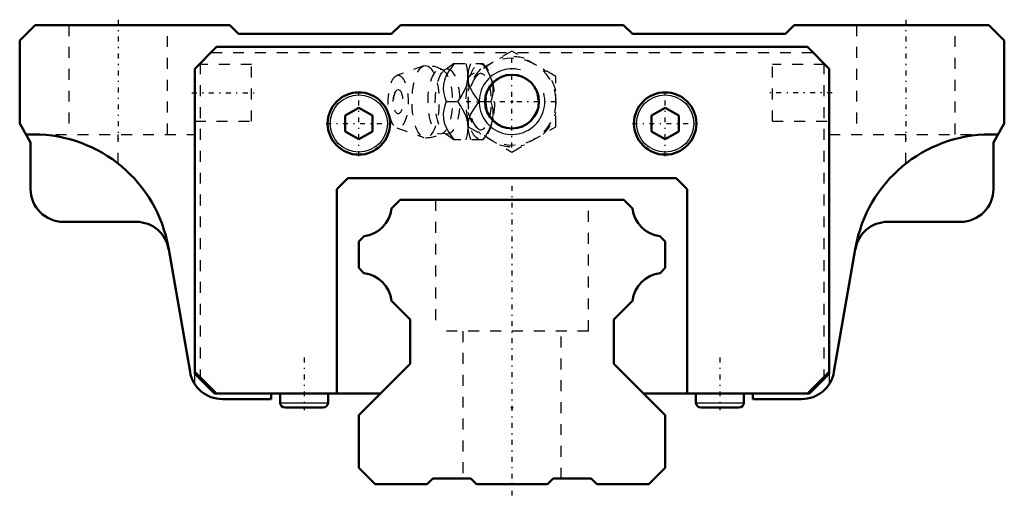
# Model space of a CAD drawing. Header units: millimetres. Extents: x -45 to 45, y -1.3 to 42.5.
import ezdxf

# ---------------------------------------------------------------- set-up
doc = ezdxf.new("R2010")
doc.units = ezdxf.units.MM
doc.linetypes.add('Center', pattern=[1.5, 0.45, -0.5, 0.05, -0.5])
doc.linetypes.add('Dashed', pattern=[2, 1, -1])
for name, color, linetype, lineweight in [('2d ConnectionPoints', 7, 'Continuous', 50), ('AM_0', 7, 'Continuous', 50), ('AM_4', 3, 'Continuous', 25), ('AM_5', 3, 'Continuous', 25), ('AM_7', 7, 'Center', 25), ('AM_9', 6, 'Dashed', 25)]:
    doc.layers.add(name, color=color, linetype=linetype, lineweight=lineweight)

# ---------------------------------------------------------------- blocks, each defined once
blk = doc.blocks.new('1_mwbz78hcr09awkx0v0s1gzb7c________0_in_HSR30M1B1SS280LG200BM6F9055000_2')
at = {"layer": 'AM_5', "linetype": 'Dashed'}
blk.add_arc((0, 35), 2.387, 75, 15, dxfattribs=at)
at = {"layer": 'AM_7'}
for p, q in [((0, 30.8), (0, 39.2)), ((-4.2, 35), (4.2, 35))]:
    blk.add_line(p, q, dxfattribs=at)
at = {"layer": 'AM_9'}
for p, q in [((0, 39.619), (-4, 37.309)), ((4, 37.309), (0, 39.619)), ((-8.065, 38.271), (-10.522, 37.403)), ((-5.317, 38.5), (-2.667, 38.5)), ((-2.371, 38.151), (-2.667, 38.5)), ((-4, 37.309), (-4, 32.691)), ((4, 32.691), (4, 37.309)), ((-6.03, 35), (-4.96, 35)), ((-3.002, 35), (-1.932, 35)), ((-10.522, 32.597), (-8.065, 31.729)), ((-4, 32.691), (0, 30.381)), ((0, 30.381), (4, 32.691)), ((-2.667, 31.5), (-5.317, 31.5)), ((-2.667, 31.5), (-2.371, 31.849))]:
    blk.add_line(p, q, dxfattribs=at)
for points in [[(-6.128, 37.908), (-6.142, 37.901), (-6.185, 37.889), (-6.25, 37.885), (-6.311, 37.895), (-6.34, 37.906), (-6.341, 37.907)], [(-5.273, 38.5), (-5.544, 38.136), (-5.795, 37.763), (-6.013, 37.378), (-6.18, 36.969), (-6.273, 36.554), (-6.286, 36.146), (-6.236, 35.75), (-6.145, 35.371), (-6.03, 35)], [(-5.315, 38.502), (-5.327, 38.49), (-5.495, 38.341), (-5.698, 38.182), (-5.939, 38.02), (-6.131, 37.906)], [(-4.96, 35), (-4.706, 35.359), (-4.479, 35.729), (-4.283, 36.125), (-4.136, 36.53), (-4.026, 37.091), (-4.026, 37.66), (-4.092, 38.086), (-4.203, 38.5)], [(-4.001, 36.936), (-4.002, 36.946), (-4.015, 37.351), (-3.965, 37.75), (-3.874, 38.129), (-3.759, 38.5)], [(-2.689, 38.5), (-2.435, 38.141), (-2.208, 37.771), (-2.012, 37.375), (-1.865, 36.97), (-1.755, 36.409), (-1.755, 35.84), (-1.821, 35.414), (-1.932, 35)], [(-3.002, 35), (-3.399, 35.546), (-3.581, 35.83), (-3.742, 36.122), (-3.908, 36.525), (-4.001, 36.936)], [(-6.03, 35), (-6.143, 34.636), (-6.234, 34.263), (-6.285, 33.878), (-6.275, 33.469), (-6.188, 33.054), (-6.024, 32.646), (-5.803, 32.25), (-5.548, 31.871), (-5.273, 31.5)], [(-4.203, 31.5), (-4.104, 31.859), (-4.038, 32.229), (-4.013, 32.625), (-4.04, 33.03), (-4.174, 33.591), (-4.419, 34.16), (-4.669, 34.586), (-4.96, 35)], [(-4.003, 33.052), (-3.917, 33.446), (-3.756, 33.851), (-3.532, 34.25), (-3.277, 34.629), (-3.002, 35)], [(-1.932, 35), (-1.833, 34.641), (-1.767, 34.271), (-1.742, 33.875), (-1.77, 33.47), (-1.903, 32.909), (-2.148, 32.34), (-2.398, 31.914), (-2.689, 31.5)], [(-4.014, 32.634), (-4.006, 33.025), (-4.003, 33.052)], [(-3.759, 31.5), (-3.92, 32.046), (-3.979, 32.33), (-4.013, 32.618)], [(-6.342, 32.093), (-6.325, 32.1), (-6.281, 32.112), (-6.213, 32.115), (-6.156, 32.104), (-6.13, 32.093), (-6.128, 32.092)], [(-6.128, 32.092), (-6.008, 32.023), (-5.77, 31.869), (-5.564, 31.715), (-5.391, 31.568), (-5.311, 31.494)]]:
    blk.add_lwpolyline(points, dxfattribs=at)
blk.add_circle((0, 35), 4, dxfattribs=at)
for centre, radius, start, end in [((0, 35), 4.12, 73.86243, 106.13757), ((-7.903, 35), 3.3, 61.76048, 90), ((0, 35), 4.12, 133.86243, 166.13757), ((0, 35), 4.12, 13.86243, 46.13757), ((-9.071, 35), 1.82, 148.36971, 211.63029), ((0, 35), 4.12, 193.86243, 226.13757), ((0, 35), 4.12, 313.86243, 346.13757), ((-7.903, 35), 3.3, 270, 298.23952), ((0, 35), 4.12, 253.86243, 286.13757)]:
    blk.add_arc(centre, radius, start, end, dxfattribs=at)
for centre, major_axis in [((-7.903, 35), (0, 3.3)), ((-6.561, 35), (0, 2.965)), ((-5.9, 35), (0, 2.971)), ((-2.893, 35), (0, 3.445)), ((-10.403, 35), (0, 2.424)), ((-10.403, 35), (0, 1.117))]:
    blk.add_ellipse(centre, major_axis=major_axis, ratio=0.374607, dxfattribs=at)
blk.add_ellipse((-2.841, 35), major_axis=(0, -2.572), ratio=0.374607, start_param=5.781061, end_param=9.926902, dxfattribs=at)
blk = doc.blocks.new('2_HSR30M1BSSB_M6F_Slider_0_in_HSR30M1B1SS280LG200BM6F9055000_2')
at = {"layer": 'AM_0'}
for p, q in [((-43.6, 42), (-45, 40.6)), ((-25.8, 42), (-43.6, 42)), ((-25, 41.2), (-25.8, 42)), ((-10.2, 42), (-11, 41.2)), ((10.2, 42), (-10.2, 42)), ((11, 41.2), (10.2, 42)), ((25.8, 42), (25, 41.2)), ((43.6, 42), (25.8, 42)), ((45, 40.6), (43.6, 42)), ((-45, 40.6), (-45, 33)), ((-11, 41.2), (-25, 41.2)), ((25, 41.2), (11, 41.2)), ((45, 33), (45, 40.6)), ((-29, 38), (-27, 40)), ((-27, 40), (27, 40)), ((27, 40), (29, 38)), ((-29, 38), (-29, 10.083)), ((29, 38), (29, 10.083)), ((-14, 34.443), (-15.25, 33.722)), ((-12.75, 33.722), (-14, 34.443)), ((14, 34.443), (12.75, 33.722)), ((15.25, 33.722), (14, 34.443)), ((-15.25, 33.722), (-15.25, 32.278)), ((-12.75, 32.278), (-12.75, 33.722)), ((12.75, 33.722), (12.75, 32.278)), ((15.25, 32.278), (15.25, 33.722)), ((-45, 33), (-44, 31.268)), ((44, 31.268), (45, 33)), ((-43.725, 32), (-44.423, 32)), ((-15.25, 32.278), (-14, 31.557)), ((-14, 31.557), (-12.75, 32.278)), ((12.75, 32.278), (14, 31.557)), ((14, 31.557), (15.25, 32.278)), ((44.423, 32), (43.725, 32)), ((-44, 31.268), (-44, 27)), ((44, 27), (44, 31.268)), ((-15, 28), (-16, 27)), ((15, 28), (-15, 28)), ((16, 27), (15, 28)), ((-16, 27), (-16, 8.283)), ((16, 8.283), (16, 27)), ((-41, 24), (-34.343, 24)), ((34.343, 24), (41, 24)), ((-31.41, 21.642), (-29.432, 10.269)), ((29.432, 10.269), (31.41, 21.642)), ((-29, 10.283), (-27, 8.283)), ((-29, 10.083), (-27.2, 8.283)), ((27, 8.283), (29, 10.283)), ((27.2, 8.283), (29, 10.083)), ((-28.5, 9.783), (-28.5, 9.583)), ((28.5, 9.783), (28.5, 9.583)), ((-27.2, 8.283), (-12.017, 8.283)), ((-22, 7.783), (-22, 8.283)), ((-21.185, 8.283), (-21.185, 7.437)), ((-16.815, 7.437), (-16.815, 8.283)), ((12.017, 8.283), (27.2, 8.283)), ((16.815, 8.283), (16.815, 7.437)), ((21.185, 7.437), (21.185, 8.283)), ((22, 8.283), (22, 7.783)), ((-26.477, 7.783), (-22, 7.783)), ((22, 7.783), (26.477, 7.783)), ((-20.748, 7), (-17.252, 7)), ((17.252, 7), (20.748, 7))]:
    blk.add_line(p, q, dxfattribs=at)
for centre, radius in [((0, 35), 2.459), ((-14, 33), 2.85), ((14, 33), 2.85)]:
    blk.add_circle(centre, radius, dxfattribs=at)
for centre, radius, start, end in [((-43.725, 19.5), 12.5, 9.86461, 90), ((43.725, 19.5), 12.5, 90, 170.13539), ((-41, 27), 3, 180, 270), ((41, 27), 3, 270, 0), ((-34.343, 21), 3, 9.86461, 90), ((34.343, 21), 3, 90, 170.13539), ((-26.477, 10.783), 3, 189.86461, 270), ((26.477, 10.783), 3, 270, 350.13539), ((-20.748, 7.437), 0.437, 180, 270), ((-17.252, 7.437), 0.437, 270, 360), ((17.252, 7.437), 0.437, 180, 270), ((20.748, 7.437), 0.437, 270, 360)]:
    blk.add_arc(centre, radius, start, end, dxfattribs=at)
at = {"layer": 'AM_4'}
for p, q in [((-21.185, 7.437), (-16.815, 7.437)), ((16.815, 7.437), (21.185, 7.437))]:
    blk.add_line(p, q, dxfattribs=at)
for centre in [(-14, 33), (14, 33)]:
    blk.add_circle(centre, 2.612, dxfattribs=at)
at = {"layer": 'AM_5'}
blk.add_arc((0, 35), 3, 75, 15, dxfattribs=at)
at = {"layer": 'AM_7'}
for p, q in [((-36, 42.5), (-36, 31.5)), ((36, 42.5), (36, 31.5)), ((-29.26, 35.8), (-23.54, 35.8)), ((-14, 30.008), (-14, 35.992)), ((14, 30.008), (14, 35.992)), ((29.26, 35.8), (23.54, 35.8)), ((-16.992, 33), (-11.007, 33)), ((11.008, 33), (16.993, 33)), ((-19, 11.588), (-19, 6.782)), ((19, 11.588), (19, 6.782))]:
    blk.add_line(p, q, dxfattribs=at)
at = {"layer": 'AM_9'}
for p, q in [((-40.5, 42), (-40.5, 32)), ((-31.5, 32), (-31.5, 42)), ((31.5, 42), (31.5, 32)), ((40.5, 32), (40.5, 42)), ((-27.5, 39.5), (27.5, 39.5)), ((-23.8, 38.4), (-28.6, 38.4)), ((-28.5, 38.5), (-28.5, 9.783)), ((-23.8, 33.2), (-23.8, 38.4)), ((23.8, 33.2), (23.8, 38.4)), ((28.6, 38.4), (23.8, 38.4)), ((28.5, 38.5), (28.5, 9.783)), ((-29, 33.2), (-23.8, 33.2)), ((23.8, 33.2), (29, 33.2)), ((-43.725, 32), (-29, 32)), ((-36, 29.327), (-36, 32)), ((29, 32), (43.725, 32)), ((36, 29.327), (36, 32)), ((-29, 9.165), (-29, 10.083)), ((29, 10.083), (29, 9.165))]:
    blk.add_line(p, q, dxfattribs=at)
blk = doc.blocks.new('3_HSR30M1B128020_Rail_0_in_HSR30M1B1SS280LG200BM6F9055000_2')
at = {"layer": 'AM_0'}
for p, q in [((-10.215, 26), (-11, 25.215)), ((10.215, 26), (-10.215, 26)), ((11, 25.215), (10.215, 26)), ((-13.525, 22.69), (-14, 22.215)), ((14, 22.215), (13.525, 22.69)), ((-14, 22.215), (-14, 19.779)), ((14, 19.779), (14, 22.215)), ((-14, 19.779), (-13.531, 19.31)), ((13.531, 19.31), (14, 19.779)), ((-11, 16.779), (-9.3, 15.079)), ((9.3, 15.079), (11, 16.779)), ((-9.3, 15.079), (-9.3, 11)), ((9.3, 11), (9.3, 15.079)), ((-9.3, 11), (-14, 6.3)), ((14, 6.3), (9.3, 11)), ((-14, 6.3), (-14, 1.5)), ((14, 1.5), (14, 6.3)), ((-14, 1.5), (-12.5, 0)), ((12.5, 0), (14, 1.5)), ((-12.5, 0), (-7.75, 0)), ((-7.75, 0), (-7.25, 0.5)), ((-7.25, 0.5), (-3.75, 0.5)), ((-3.75, 0.5), (-3.25, 0)), ((-3.25, 0), (3.25, 0)), ((3.25, 0), (3.75, 0.5)), ((3.75, 0.5), (7.25, 0.5)), ((7.25, 0.5), (7.75, 0)), ((7.75, 0), (12.5, 0))]:
    blk.add_line(p, q, dxfattribs=at)
for centre, start, end in [((-13.87, 25.56), 276.85862, 353.1414), ((13.87, 25.56), 186.8586, 263.14138), ((-13.87, 16.44), 6.73154, 83.26846), ((13.87, 16.44), 96.73154, 173.26846)]:
    blk.add_arc(centre, 2.89, start, end, dxfattribs=at)
at = {"layer": 'AM_7'}
blk.add_line((0, 27.3), (0, -1.3), dxfattribs=at)
at = {"layer": 'AM_9'}
for p, q in [((-7, 26), (-7, 14)), ((7, 14), (7, 26)), ((7, 14), (-7, 14)), ((-4.5, 14), (-4.5, 0.5)), ((4.5, 0.5), (4.5, 14))]:
    blk.add_line(p, q, dxfattribs=at)

msp = doc.modelspace()

# ---------------------------------------------------------------- linework, layer by layer
at = {"layer": '2d ConnectionPoints'}
for p in [(0, 35), (0, 35), (0, 7), (0, 7), (0, 0), (0, 0)]:
    msp.add_point(p, dxfattribs=at)

# ---------------------------------------------------------------- block references
for name in ['2_HSR30M1BSSB_M6F_Slider_0_in_HSR30M1B1SS280LG200BM6F9055000_2', '1_mwbz78hcr09awkx0v0s1gzb7c________0_in_HSR30M1B1SS280LG200BM6F9055000_2', '3_HSR30M1B128020_Rail_0_in_HSR30M1B1SS280LG200BM6F9055000_2']:
    msp.add_blockref(name, (0, 0))

doc.saveas('drawing.dxf')
